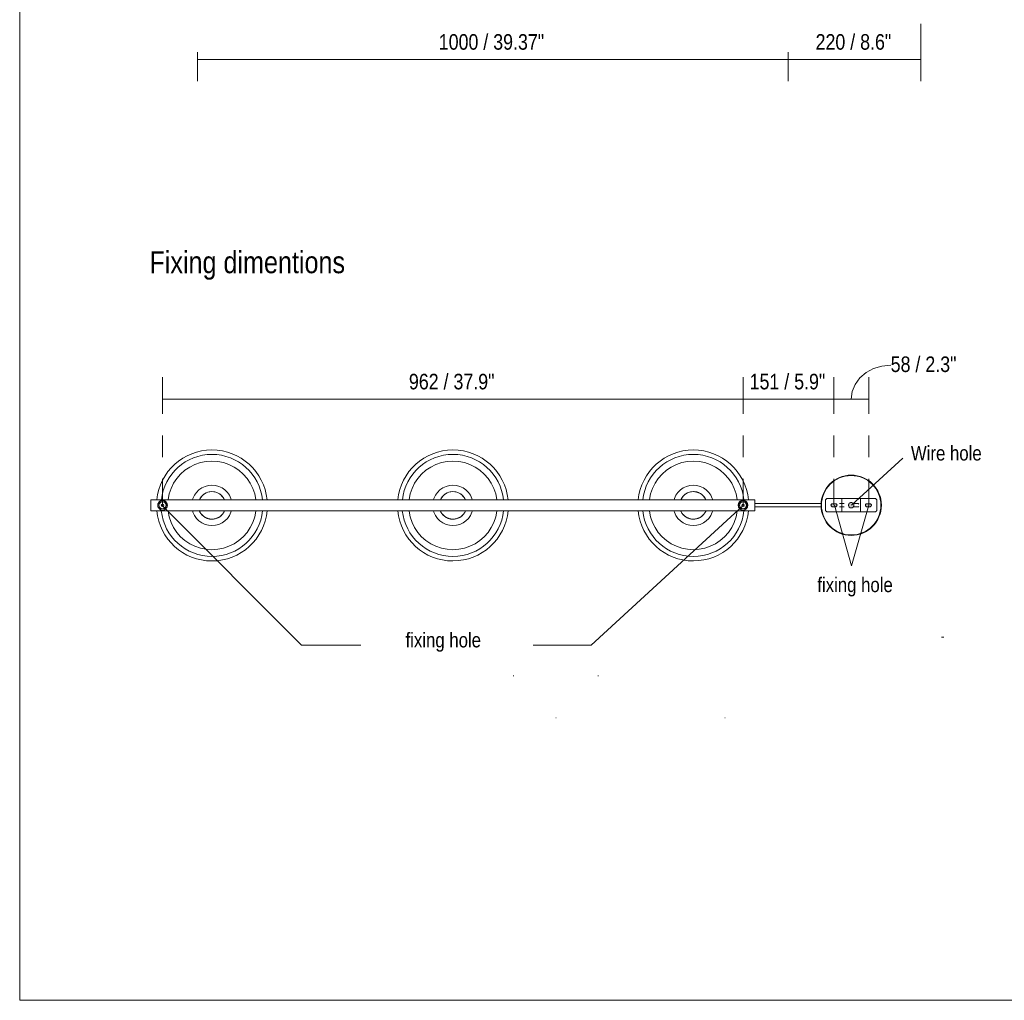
# Model space of a CAD drawing. Header units: millimetres. Extents: x 0 to 8.3, y 0 to 11.7.
# Tile 1 of 5: x 0 to 5.4, y 0 to 5.3. Entities that reach past the tile are written whole.
import ezdxf

# ---------------------------------------------------------------- set-up
doc = ezdxf.new("R2010")
doc.units = ezdxf.units.MM
for name, color, linetype, true_color in [('PDF_Geometría', 7, 'Continuous', 0xc0c0c0), ('PDF_Rellenos sólidos', 7, 'Continuous', 0xe8e8e8), ('PDF_Texto', 7, 'Continuous', 0x5b5b5b)]:
    doc.layers.add(name, color=color, linetype=linetype, true_color=true_color)
doc.styles.add('PDF Arial Narrow', font='ARIALN.TTF')

msp = doc.modelspace()

# ---------------------------------------------------------------- hatches: boundary and pattern name
at = {"layer": 'PDF_Rellenos sólidos', "true_color": 0x808080, "transparency": 33554559}
h = msp.add_hatch(color=8, dxfattribs=at)
h.paths.add_polyline_path([(4.5219, 2.6765), (4.5257, 2.677), (4.5293, 2.6784), (4.5323, 2.6808), (4.5347, 2.6838), (4.5362, 2.6874), (4.5367, 2.6912), (4.5351, 2.6975), (4.5347, 2.6986), (4.5323, 2.7017), (4.5293, 2.704), (4.5257, 2.7055), (4.5219, 2.706), (4.5176, 2.7053), (4.5145, 2.704), (4.5115, 2.7017), (4.5087, 2.6975), (4.5076, 2.695), (4.5071, 2.6912), (4.5076, 2.6874), (4.5093, 2.6836), (4.5115, 2.6808), (4.5145, 2.6784), (4.5181, 2.677)], flags=0)
h.paths.add_polyline_path([(4.4366, 2.683), (4.4424, 2.6854), (4.4445, 2.6891), (4.4445, 2.6933), (4.4407, 2.6983), (4.4366, 2.6994), (4.419, 2.6991), (4.4144, 2.697), (4.4122, 2.6933), (4.4122, 2.6891), (4.4161, 2.6841), (4.4202, 2.683)], flags=0)
h.paths.add_polyline_path([(4.6236, 2.683), (4.6263, 2.6836), (4.6294, 2.6854), (4.6316, 2.6891), (4.6316, 2.6933), (4.6277, 2.6983), (4.6236, 2.6994), (4.6072, 2.6994), (4.6014, 2.697), (4.5993, 2.6933), (4.5993, 2.6891), (4.6031, 2.6841), (4.6072, 2.683)], flags=0)
h.paths.add_polyline_path([(3.9339, 2.6847), (3.9372, 2.6855), (3.9402, 2.6895), (3.9402, 2.6929), (3.9372, 2.6969), (3.9328, 2.6975), (3.9306, 2.6969), (3.9275, 2.6929), (3.9275, 2.6895), (3.9306, 2.6855)], flags=0)
h.paths.add_polyline_path([(0.7781, 2.6847), (0.7813, 2.6855), (0.7844, 2.6895), (0.7844, 2.6929), (0.7813, 2.6969), (0.777, 2.6975), (0.7748, 2.6969), (0.7717, 2.6929), (0.7717, 2.6895), (0.7748, 2.6855)], flags=0)

# ---------------------------------------------------------------- linework, layer by layer
at = {"layer": 'PDF_Geometría', "color": 7, "lineweight": 18}
msp.add_lwpolyline([(0.0016, 11.6917), (0.0016, 0), (8.2684, 0), (8.2684, 11.6917)], close=True, dxfattribs=at)
at = {"layer": 'PDF_Geometría', "color": 254, "lineweight": 9, "true_color": 0xd2d2d2}
for points in [[(4.8996, 5.3077), (4.8996, 5.1338)], [(0.7781, 3.1882), (0.7781, 3.3309)], [(3.9339, 3.1882), (3.9339, 3.3309)], [(4.4276, 3.1882), (4.4276, 3.3309)], [(4.6171, 3.1882), (4.6171, 3.3309)], [(0.7781, 2.952), (0.7781, 3.0701)], [(3.9339, 2.952), (3.9339, 3.0701)], [(4.4276, 2.952), (4.4276, 3.0701)], [(4.6171, 2.952), (4.6171, 3.0701)], [(0.7781, 2.6912), (0.7781, 2.8339)], [(3.9339, 2.6912), (3.9339, 2.8339)], [(4.4276, 2.6912), (4.4276, 2.8339)], [(4.6171, 2.6912), (4.6171, 2.8339)]]:
    msp.add_lwpolyline(points, dxfattribs=at)
at = {"layer": 'PDF_Geometría', "color": 251, "lineweight": 9, "true_color": 0x5b5b5b}
for points in [[(0.9673, 4.9968), (0.9673, 5.1149), (4.179, 5.1149), (4.179, 4.9968), (4.179, 5.1149), (4.179, 5.1543), (4.179, 5.1149), (4.8996, 5.1149), (4.8996, 4.9968)], [(0.9673, 5.1149), (0.9673, 5.1543)], [(4.8996, 5.1149), (4.8996, 5.1543)], [(4.5224, 3.2685), (4.5277, 3.3095), (4.5436, 3.3485), (4.5691, 3.3834), (4.603, 3.4126), (4.6436, 3.4345), (4.6889, 3.4481), (4.7366, 3.4528)], [(0.7781, 3.3866), (0.7781, 3.2685), (3.9339, 3.2685), (3.9339, 3.3866)], [(3.9339, 3.2292), (3.9339, 3.2685), (4.4276, 3.2685), (4.4276, 3.3866)], [(4.4276, 3.2292), (4.4276, 3.2685), (4.6171, 3.2685), (4.6171, 3.3866)], [(0.7781, 3.2685), (0.7781, 3.2292)], [(4.6171, 3.2685), (4.6171, 3.2292)]]:
    msp.add_lwpolyline(points, dxfattribs=at)
at = {"layer": 'PDF_Geometría', "color": 7, "lineweight": 9}
for points in [[(4.5238, 2.6909), (4.8026, 2.9467)], [(0.7762, 2.689), (1.5342, 1.9309), (1.8559, 1.9309)], [(3.9354, 2.6893), (3.1089, 1.9309), (2.7922, 1.9309)], [(4.4314, 2.6909), (4.5238, 2.3616), (4.6186, 2.6909)]]:
    msp.add_lwpolyline(points, dxfattribs=at)
at = {"layer": 'PDF_Geometría', "lineweight": 20}
for points in [[(1.2854, 2.7207), (1.2853, 2.7218), (1.2792, 2.7527), (1.269, 2.7825), (1.2551, 2.8108), (1.2376, 2.8369), (1.2169, 2.8606), (1.1932, 2.8814), (1.167, 2.8989), (1.1388, 2.9128), (1.1089, 2.9229), (1.0781, 2.9291), (1.0466, 2.9311), (1.0152, 2.9291), (0.9843, 2.9229), (0.9545, 2.9128), (0.9263, 2.8989), (0.9001, 2.8814), (0.8764, 2.8606), (0.8557, 2.8369), (0.8382, 2.8108), (0.8242, 2.7825), (0.8141, 2.7527), (0.808, 2.7218), (0.8079, 2.7207)], [(2.5955, 2.7207), (2.5955, 2.7218), (2.5893, 2.7527), (2.5792, 2.7825), (2.5653, 2.8108), (2.5478, 2.8369), (2.527, 2.8606), (2.5033, 2.8814), (2.4772, 2.8989), (2.4489, 2.9128), (2.4191, 2.9229), (2.3882, 2.9291), (2.3568, 2.9311), (2.3254, 2.9291), (2.2945, 2.9229), (2.2647, 2.9128), (2.2364, 2.8989), (2.2102, 2.8814), (2.1866, 2.8606), (2.1658, 2.8369), (2.1483, 2.8108), (2.1344, 2.7825), (2.1243, 2.7527), (2.1181, 2.7218), (2.1181, 2.7207)], [(3.9025, 2.7207), (3.9024, 2.7218), (3.8963, 2.7527), (3.8862, 2.7825), (3.8723, 2.8108), (3.8548, 2.8369), (3.834, 2.8606), (3.8103, 2.8814), (3.7841, 2.8989), (3.7559, 2.9128), (3.7261, 2.9229), (3.6952, 2.9291), (3.6638, 2.9311), (3.6324, 2.9291), (3.6015, 2.9229), (3.5717, 2.9128), (3.5434, 2.8989), (3.5172, 2.8814), (3.4936, 2.8606), (3.4728, 2.8369), (3.4553, 2.8108), (3.4414, 2.7825), (3.4313, 2.7527), (3.4251, 2.7218), (3.425, 2.7207)], [(0.9416, 2.7207), (0.9435, 2.7279), (0.9516, 2.7453), (0.9626, 2.7609), (0.9761, 2.7745), (0.9918, 2.7854), (1.0091, 2.7935), (1.0276, 2.7985), (1.0466, 2.8001), (1.0657, 2.7985), (1.0842, 2.7935), (1.1015, 2.7854), (1.1172, 2.7745), (1.1307, 2.7609), (1.1417, 2.7453), (1.1498, 2.7279), (1.1517, 2.7207)], [(2.2518, 2.7207), (2.2537, 2.7279), (2.2618, 2.7453), (2.2727, 2.7609), (2.2863, 2.7745), (2.3019, 2.7854), (2.3193, 2.7935), (2.3377, 2.7985), (2.3568, 2.8001), (2.3758, 2.7985), (2.3943, 2.7935), (2.4117, 2.7854), (2.4273, 2.7745), (2.4408, 2.7609), (2.4518, 2.7453), (2.4599, 2.7279), (2.4618, 2.7207)], [(3.5587, 2.7206), (3.5607, 2.7279), (3.5688, 2.7453), (3.5797, 2.7609), (3.5933, 2.7745), (3.6089, 2.7854), (3.6263, 2.7935), (3.6447, 2.7985), (3.6638, 2.8001), (3.6828, 2.7985), (3.7013, 2.7935), (3.7186, 2.7854), (3.7343, 2.7745), (3.7478, 2.7609), (3.7588, 2.7453), (3.7669, 2.7279), (3.7688, 2.7207)], [(1.0163, 2.7586), (1.0027, 2.7508), (0.9911, 2.7404), (0.982, 2.7278)], [(1.077, 2.7586), (1.0622, 2.7635), (1.0466, 2.7651), (1.0311, 2.7635)], [(1.1113, 2.7278), (1.1022, 2.7404), (1.0906, 2.7508)], [(2.3264, 2.7586), (2.3129, 2.7508), (2.3013, 2.7404), (2.2921, 2.7278)], [(2.3872, 2.7586), (2.3723, 2.7635), (2.3568, 2.7651), (2.3413, 2.7635)], [(2.4215, 2.7278), (2.4123, 2.7404), (2.4007, 2.7508)], [(3.6334, 2.7586), (3.6199, 2.7508), (3.6083, 2.7404), (3.5991, 2.7278)], [(3.6942, 2.7586), (3.6793, 2.7635), (3.6638, 2.7651), (3.6483, 2.7635)], [(3.7285, 2.7278), (3.7193, 2.7404), (3.7077, 2.7508)], [(3.9979, 2.7207), (0.7141, 2.7207)], [(0.7141, 2.6617), (3.9979, 2.6617), (3.9979, 2.6627), (3.9979, 2.6657), (3.9979, 2.6703), (3.9979, 2.6765), (3.9979, 2.6822)], [(0.7957, 2.6988), (0.7951, 2.7011), (0.7879, 2.7083), (0.7781, 2.7109), (0.7682, 2.7083), (0.761, 2.7011), (0.7584, 2.6912), (0.761, 2.6814), (0.7682, 2.6742), (0.7781, 2.6715), (0.7879, 2.6742), (0.7951, 2.6814), (0.7957, 2.6836)], [(3.9515, 2.6988), (3.9509, 2.7011), (3.9437, 2.7083), (3.9339, 2.7109), (3.924, 2.7083), (3.9168, 2.7011), (3.9142, 2.6912), (3.9168, 2.6814), (3.924, 2.6742), (3.9339, 2.6715), (3.9437, 2.6742), (3.9509, 2.6814), (3.9515, 2.6836)], [(3.9979, 2.7002), (3.9979, 2.706), (3.9979, 2.7121), (3.9979, 2.7168), (3.9979, 2.7197), (3.9979, 2.7207), (3.9979, 2.7197), (3.9979, 2.7168), (3.9979, 2.7121), (3.9979, 2.706), (3.9979, 2.6989), (3.9979, 2.6912), (3.9979, 2.6836), (3.9979, 2.6765), (3.9979, 2.6703), (3.9979, 2.6657), (3.9979, 2.6627), (3.9979, 2.6617)], [(3.9979, 2.7002), (4.001, 2.7002), (4.0062, 2.7002), (4.0114, 2.7002), (4.0167, 2.7002), (4.0219, 2.7002), (4.0271, 2.7002), (4.0322, 2.7002), (4.0374, 2.7002), (4.0426, 2.7002), (4.0478, 2.7002), (4.053, 2.7002), (4.0581, 2.7002), (4.0633, 2.7002), (4.0684, 2.7002), (4.0735, 2.7002), (4.0787, 2.7002), (4.0838, 2.7002), (4.0889, 2.7002), (4.094, 2.7002), (4.099, 2.7002), (4.15, 2.7002), (4.213, 2.7002), (4.2819, 2.7002), (4.3214, 2.7002), (4.3583, 2.7002)], [(3.9979, 2.6822), (4.001, 2.6822), (4.0062, 2.6822), (4.0114, 2.6822), (4.0167, 2.6822), (4.0219, 2.6822), (4.0271, 2.6822), (4.0322, 2.6822), (4.0374, 2.6822), (4.0426, 2.6822), (4.0478, 2.6822), (4.053, 2.6822), (4.0581, 2.6822), (4.0633, 2.6822), (4.0684, 2.6822), (4.0735, 2.6822), (4.0787, 2.6822), (4.0838, 2.6822), (4.0889, 2.6822), (4.094, 2.6822), (4.099, 2.6822), (4.15, 2.6822), (4.213, 2.6822), (4.2819, 2.6822), (4.3214, 2.6822), (4.3583, 2.6822)], [(4.4424, 2.697), (4.4437, 2.6953), (4.4445, 2.6933), (4.4448, 2.6912), (4.4445, 2.6891), (4.4437, 2.6871), (4.4424, 2.6854), (4.4407, 2.6841), (4.4387, 2.6833), (4.4366, 2.683), (4.4202, 2.683), (4.418, 2.6833), (4.4161, 2.6841), (4.4144, 2.6854), (4.4131, 2.6871), (4.4122, 2.6891), (4.412, 2.6912), (4.4122, 2.6933), (4.4131, 2.6953), (4.4144, 2.697)], [(4.415, 2.6975), (4.4161, 2.6983), (4.418, 2.6991), (4.4202, 2.6994), (4.4366, 2.6994), (4.4387, 2.6991), (4.4407, 2.6983), (4.4417, 2.6975)], [(4.4782, 2.7002), (4.4834, 2.7002), (4.4574, 2.7002)], [(4.4782, 2.6822), (4.4834, 2.6822), (4.4574, 2.6822)], [(4.4636, 2.7273), (4.4626, 2.7273), (4.4612, 2.7273), (4.4596, 2.7273), (4.4584, 2.7273)], [(4.4776, 2.7273), (4.4742, 2.7273), (4.4711, 2.7273), (4.4683, 2.7273), (4.4662, 2.7273), (4.4649, 2.7273)], [(4.4711, 2.6551), (4.4711, 2.7273)], [(4.5091, 2.6838), (4.5076, 2.6874), (4.5071, 2.6912), (4.5076, 2.695), (4.5091, 2.6986), (4.5115, 2.7017), (4.5145, 2.704), (4.5176, 2.7053)], [(4.5176, 2.6772), (4.5145, 2.6784), (4.5115, 2.6808), (4.5093, 2.6836)], [(4.5181, 2.7055), (4.5219, 2.706), (4.5257, 2.7055), (4.5293, 2.704), (4.5323, 2.7017), (4.5347, 2.6986), (4.5362, 2.695), (4.5367, 2.6912), (4.5362, 2.6874), (4.5347, 2.6838)], [(4.5345, 2.6836), (4.5323, 2.6808), (4.5293, 2.6784), (4.5257, 2.677), (4.5219, 2.6765), (4.5181, 2.677)], [(4.5558, 2.7002), (4.5574, 2.7002), (4.5558, 2.7002), (4.5508, 2.7002), (4.5423, 2.7002), (4.5334, 2.7002)], [(4.5558, 2.6822), (4.5574, 2.6822), (4.5558, 2.6822), (4.5508, 2.6822), (4.5423, 2.6822), (4.5334, 2.6822)], [(4.5574, 2.7002), (4.5588, 2.7001), (4.5604, 2.6998), (4.5617, 2.6992), (4.5637, 2.6977)], [(4.5626, 2.6839), (4.5611, 2.683), (4.5595, 2.6824), (4.5578, 2.6822), (4.5574, 2.6822)], [(4.5768, 2.7273), (4.5755, 2.7273), (4.5727, 2.7273), (4.5696, 2.7273), (4.5662, 2.7273)], [(4.5727, 2.7273), (4.5727, 2.6551)], [(4.5789, 2.7273), (4.5775, 2.7273)], [(4.5859, 2.7273), (4.5842, 2.7273), (4.5826, 2.7273), (4.5812, 2.7273), (4.5802, 2.7273)], [(4.6258, 2.6833), (4.6236, 2.683), (4.6072, 2.683), (4.6051, 2.6833), (4.6031, 2.6841), (4.6014, 2.6854), (4.6001, 2.6871), (4.5993, 2.6891), (4.599, 2.6912), (4.5993, 2.6933), (4.6001, 2.6953), (4.6014, 2.697), (4.6031, 2.6983), (4.6051, 2.6991), (4.6072, 2.6994), (4.6236, 2.6994), (4.6258, 2.6991), (4.6277, 2.6983), (4.6294, 2.697), (4.6307, 2.6953), (4.6316, 2.6933), (4.6318, 2.6912), (4.6316, 2.6891), (4.6307, 2.6871), (4.6294, 2.6854), (4.6277, 2.6841), (4.6265, 2.6836)], [(0.8078, 2.6617), (0.808, 2.659), (0.8141, 2.6281), (0.8242, 2.5983), (0.8382, 2.57), (0.8557, 2.5439), (0.8764, 2.5202), (0.9001, 2.4994), (0.9263, 2.4819), (0.9545, 2.468), (0.9843, 2.4579), (1.0152, 2.4517), (1.0466, 2.4497), (1.0781, 2.4517), (1.1089, 2.4579), (1.1388, 2.468), (1.167, 2.4819), (1.1932, 2.4994), (1.2169, 2.5202), (1.2376, 2.5439), (1.2551, 2.57), (1.269, 2.5983), (1.2792, 2.6281), (1.2853, 2.659), (1.2855, 2.6617)], [(1.1522, 2.6618), (1.1498, 2.6529), (1.1417, 2.6355), (1.1307, 2.6199), (1.1172, 2.6063), (1.1015, 2.5954), (1.0842, 2.5873), (1.0657, 2.5823), (1.0466, 2.5807), (1.0276, 2.5823), (1.0091, 2.5873), (0.9918, 2.5954), (0.9761, 2.6063), (0.9626, 2.6199), (0.9516, 2.6355), (0.9435, 2.6529), (0.9412, 2.6618)], [(0.9776, 2.6618), (0.9786, 2.6593), (0.9799, 2.6566), (0.9813, 2.6539), (0.9829, 2.6514), (0.9845, 2.6488), (0.9862, 2.6464), (0.988, 2.644), (0.9899, 2.6417), (0.9919, 2.6395), (0.994, 2.6373), (0.9961, 2.6353), (0.9984, 2.6333), (1.0007, 2.6314), (1.0031, 2.6296), (1.0056, 2.6279), (1.0081, 2.6263), (1.0107, 2.6248), (1.0133, 2.6234), (1.016, 2.6222), (1.0188, 2.621), (1.0216, 2.6199), (1.0244, 2.619), (1.0273, 2.6182), (1.0302, 2.6174), (1.0331, 2.6168), (1.0361, 2.6164), (1.0391, 2.616), (1.042, 2.6158), (1.045, 2.6156), (1.0466, 2.6156), (1.0496, 2.6157), (1.0526, 2.6159), (1.0556, 2.6161), (1.0586, 2.6166), (1.0615, 2.6171), (1.0644, 2.6178), (1.0673, 2.6185), (1.0702, 2.6194), (1.073, 2.6204), (1.0758, 2.6215), (1.0785, 2.6227), (1.0812, 2.6241), (1.0838, 2.6255), (1.0864, 2.627), (1.0889, 2.6287), (1.0913, 2.6304), (1.0937, 2.6322), (1.096, 2.6342), (1.0982, 2.6362), (1.1003, 2.6383), (1.1023, 2.6405), (1.1043, 2.6427), (1.1061, 2.6451), (1.1079, 2.6475), (1.1096, 2.65), (1.1111, 2.6525), (1.1126, 2.6552), (1.114, 2.6578), (1.1152, 2.6605), (1.1157, 2.6618)], [(0.9781, 2.6618), (0.982, 2.6531)], [(0.9911, 2.6404), (1.0027, 2.63), (1.0163, 2.6222), (1.0311, 2.6173), (1.0466, 2.6157), (1.0622, 2.6173), (1.077, 2.6222)], [(1.0906, 2.63), (1.1022, 2.6404)], [(1.1113, 2.6531), (1.1152, 2.6618)], [(2.1179, 2.6617), (2.1181, 2.659), (2.1243, 2.6281), (2.1344, 2.5983), (2.1483, 2.57), (2.1658, 2.5439), (2.1866, 2.5202), (2.2102, 2.4994), (2.2364, 2.4819), (2.2647, 2.468), (2.2945, 2.4579), (2.3254, 2.4517), (2.3568, 2.4497), (2.3882, 2.4517), (2.4191, 2.4579), (2.4489, 2.468), (2.4772, 2.4819), (2.5033, 2.4994), (2.527, 2.5202), (2.5478, 2.5439), (2.5653, 2.57), (2.5792, 2.5983), (2.5893, 2.6281), (2.5955, 2.659), (2.5956, 2.6617)], [(2.4623, 2.6617), (2.4599, 2.6529), (2.4518, 2.6355), (2.4408, 2.6199), (2.4273, 2.6063), (2.4117, 2.5954), (2.3943, 2.5873), (2.3758, 2.5823), (2.3568, 2.5807), (2.3377, 2.5823), (2.3193, 2.5873), (2.3019, 2.5954), (2.2863, 2.6063), (2.2727, 2.6199), (2.2618, 2.6355), (2.2537, 2.6529), (2.2513, 2.6617)], [(2.2877, 2.6617), (2.2888, 2.6593), (2.2901, 2.6566), (2.2915, 2.6539), (2.293, 2.6514), (2.2946, 2.6488), (2.2963, 2.6464), (2.2981, 2.644), (2.3, 2.6417), (2.302, 2.6395), (2.3041, 2.6373), (2.3063, 2.6353), (2.3085, 2.6333), (2.3108, 2.6314), (2.3132, 2.6296), (2.3157, 2.6279), (2.3182, 2.6263), (2.3208, 2.6248), (2.3235, 2.6234), (2.3262, 2.6222), (2.3289, 2.621), (2.3317, 2.6199), (2.3346, 2.619), (2.3374, 2.6182), (2.3404, 2.6174), (2.3433, 2.6168), (2.3462, 2.6164), (2.3492, 2.616), (2.3522, 2.6158), (2.3552, 2.6156), (2.3568, 2.6156), (2.3598, 2.6157), (2.3628, 2.6159), (2.3657, 2.6161), (2.3687, 2.6166), (2.3716, 2.6171), (2.3746, 2.6178), (2.3775, 2.6185), (2.3803, 2.6194), (2.3831, 2.6204), (2.3859, 2.6215), (2.3886, 2.6227), (2.3913, 2.6241), (2.394, 2.6255), (2.3965, 2.627), (2.399, 2.6287), (2.4015, 2.6304), (2.4038, 2.6322), (2.4061, 2.6342), (2.4083, 2.6362), (2.4104, 2.6383), (2.4125, 2.6405), (2.4144, 2.6427), (2.4163, 2.6451), (2.4181, 2.6475), (2.4197, 2.65), (2.4213, 2.6525), (2.4228, 2.6552), (2.4241, 2.6578), (2.4254, 2.6605), (2.4258, 2.6617)], [(2.2885, 2.6611), (2.2921, 2.6531)], [(2.3013, 2.6404), (2.3129, 2.63), (2.3264, 2.6222), (2.3413, 2.6173), (2.3568, 2.6157), (2.3723, 2.6173), (2.3872, 2.6222)], [(2.4007, 2.63), (2.4123, 2.6404)], [(2.4215, 2.6531), (2.4253, 2.6617)], [(3.4249, 2.6617), (3.4251, 2.659), (3.4313, 2.6281), (3.4414, 2.5983), (3.4553, 2.57), (3.4728, 2.5439), (3.4936, 2.5202), (3.5172, 2.4994), (3.5434, 2.4819), (3.5717, 2.468), (3.6015, 2.4579), (3.6324, 2.4517), (3.6638, 2.4497), (3.6952, 2.4517), (3.7261, 2.4579), (3.7559, 2.468), (3.7841, 2.4819), (3.8103, 2.4994), (3.834, 2.5202), (3.8548, 2.5439), (3.8723, 2.57), (3.8862, 2.5983), (3.8963, 2.6281), (3.9024, 2.659), (3.9026, 2.6617)], [(3.7693, 2.6617), (3.7669, 2.6529), (3.7588, 2.6355), (3.7478, 2.6199), (3.7343, 2.6063), (3.7186, 2.5954), (3.7013, 2.5873), (3.6828, 2.5823), (3.6638, 2.5807), (3.6447, 2.5823), (3.6263, 2.5873), (3.6089, 2.5954), (3.5933, 2.6063), (3.5797, 2.6199), (3.5688, 2.6355), (3.5607, 2.6529), (3.5583, 2.6617)], [(3.5947, 2.6617), (3.5958, 2.6593), (3.5971, 2.6566), (3.5985, 2.6539), (3.6, 2.6514), (3.6016, 2.6488), (3.6033, 2.6464), (3.6051, 2.644), (3.607, 2.6417), (3.609, 2.6395), (3.6111, 2.6373), (3.6133, 2.6353), (3.6155, 2.6333), (3.6178, 2.6314), (3.6202, 2.6296), (3.6227, 2.6279), (3.6252, 2.6263), (3.6278, 2.6248), (3.6305, 2.6234), (3.6332, 2.6222), (3.6359, 2.621), (3.6387, 2.6199), (3.6416, 2.619), (3.6444, 2.6182), (3.6473, 2.6174), (3.6503, 2.6168), (3.6532, 2.6164), (3.6562, 2.616), (3.6592, 2.6158), (3.6622, 2.6156), (3.6638, 2.6156), (3.6668, 2.6157), (3.6698, 2.6159), (3.6727, 2.6161), (3.6757, 2.6166), (3.6786, 2.6171), (3.6816, 2.6178), (3.6845, 2.6185), (3.6873, 2.6194), (3.6901, 2.6204), (3.6929, 2.6215), (3.6956, 2.6227), (3.6983, 2.6241), (3.7009, 2.6255), (3.7035, 2.627), (3.706, 2.6287), (3.7084, 2.6304), (3.7108, 2.6322), (3.7131, 2.6342), (3.7153, 2.6362), (3.7174, 2.6383), (3.7195, 2.6405), (3.7214, 2.6427), (3.7233, 2.6451), (3.7251, 2.6475), (3.7267, 2.65), (3.7283, 2.6525), (3.7297, 2.6552), (3.7311, 2.6578), (3.7324, 2.6605), (3.7328, 2.6617)], [(3.5952, 2.6617), (3.5991, 2.6531)], [(3.6083, 2.6404), (3.6199, 2.63), (3.6334, 2.6222), (3.6483, 2.6173), (3.6638, 2.6157), (3.6793, 2.6173), (3.6942, 2.6222)], [(3.7077, 2.63), (3.7193, 2.6404)], [(3.7285, 2.6531), (3.7323, 2.6617)], [(4.4584, 2.6551), (4.4596, 2.6551), (4.4612, 2.6551), (4.4626, 2.6551), (4.4636, 2.6551)], [(4.4649, 2.6551), (4.4662, 2.6551), (4.4683, 2.6551), (4.4711, 2.6551), (4.4742, 2.6551), (4.4776, 2.6551)], [(4.5662, 2.6551), (4.5696, 2.6551), (4.5727, 2.6551), (4.5755, 2.6551), (4.5768, 2.6551)], [(4.5775, 2.6551), (4.5789, 2.6551)], [(4.5802, 2.6551), (4.5812, 2.6551), (4.5826, 2.6551), (4.5842, 2.6551), (4.5859, 2.6551)]]:
    msp.add_lwpolyline(points, dxfattribs=at)
at = {"layer": 'PDF_Geometría', "color": 7, "lineweight": 20}
msp.add_lwpolyline([(4.5219, 2.8552, 0.999999), (4.5219, 2.5272, 1)], format="xyb", close=True, dxfattribs=at)
at = {"layer": 'PDF_Geometría', "lineweight": 20}
for points in [[(1.1147, 2.7215, 0.293405), (1.0466, 2.7652, 0.296607), (0.9783, 2.7207)], [(2.4248, 2.7215, 0.293409), (2.3568, 2.7652, 0.296076), (2.2885, 2.7209)], [(3.7322, 2.7207), (3.7318, 2.7215), (3.7305, 2.7242), (3.7291, 2.7269), (3.7276, 2.7294), (3.726, 2.732), (3.7243, 2.7344), (3.7224, 2.7368), (3.7205, 2.7391), (3.7185, 2.7413), (3.7165, 2.7435), (3.7143, 2.7456), (3.7121, 2.7475), (3.7097, 2.7494), (3.7073, 2.7512), (3.7049, 2.7529), (3.7023, 2.7545), (3.6997, 2.756), (3.6971, 2.7574), (3.6944, 2.7586), (3.6916, 2.7598), (3.6888, 2.7609), (3.686, 2.7618), (3.6831, 2.7627), (3.6802, 2.7634), (3.6773, 2.764), (3.6743, 2.7644), (3.6714, 2.7648), (3.6684, 2.7651), (3.6654, 2.7652), (3.6638, 2.7652, 0.297076), (3.5954, 2.7206)], [(0.7466, 2.6617, 0.387787), (1.0466, 2.3886, 0.387577), (1.3467, 2.6617)], [(0.7715, 2.6617, 0.385472), (1.0466, 2.4133, 0.385229), (1.3218, 2.6617)], [(2.0568, 2.6617, 0.387778), (2.3568, 2.3886, 0.387577), (2.6568, 2.6617)], [(2.0817, 2.6617, 0.385455), (2.3568, 2.4133, 0.385229), (2.6319, 2.6617)], [(3.3638, 2.6617, 0.387777), (3.6638, 2.3886, 0.387577), (3.9638, 2.6617)], [(3.3887, 2.6617, 0.385455), (3.6638, 2.4133, 0.385229), (3.9389, 2.6617)]]:
    msp.add_lwpolyline(points, format="xyb", dxfattribs=at)
for points in [[(0.7141, 2.6617), (0.7141, 2.6627), (0.7141, 2.6657), (0.7141, 2.6703), (0.7141, 2.6765), (0.7141, 2.6836), (0.7141, 2.6912), (0.7141, 2.6989), (0.7141, 2.706), (0.7141, 2.7121), (0.7141, 2.7168), (0.7141, 2.7197), (0.7141, 2.7207), (0.7141, 2.7197), (0.7141, 2.7168), (0.7141, 2.7121), (0.7141, 2.706), (0.7141, 2.6989), (0.7141, 2.6912), (0.7141, 2.6836), (0.7141, 2.6765), (0.7141, 2.6703), (0.7141, 2.6657), (0.7141, 2.6627)], [(0.7728, 2.6943), (0.7734, 2.6959)], [(0.7734, 2.6866), (0.7728, 2.6882)], [(0.7827, 2.6959), (0.7833, 2.6943)], [(0.7833, 2.6882), (0.7827, 2.6866)], [(0.7962, 2.6988), (0.7964, 2.6983), (0.7969, 2.697), (0.7974, 2.695), (0.7977, 2.6925), (0.7977, 2.6899), (0.7974, 2.6874), (0.7969, 2.6854), (0.7964, 2.6841), (0.7962, 2.6837), (0.7964, 2.6841), (0.7969, 2.6854), (0.7974, 2.6874), (0.7977, 2.6899), (0.7977, 2.6925), (0.7974, 2.695), (0.7969, 2.697), (0.7964, 2.6983)], [(3.9286, 2.6943), (3.9292, 2.6959)], [(3.9292, 2.6866), (3.9286, 2.6882)], [(3.9385, 2.6959), (3.9392, 2.6943)], [(3.9392, 2.6882), (3.9385, 2.6866)], [(3.9521, 2.6988), (3.9522, 2.6983), (3.9527, 2.697), (3.9532, 2.695), (3.9535, 2.6925), (3.9535, 2.6899), (3.9532, 2.6874), (3.9527, 2.6854), (3.9522, 2.6841), (3.9521, 2.6837), (3.9522, 2.6841), (3.9527, 2.6854), (3.9532, 2.6874), (3.9535, 2.6899), (3.9535, 2.6925), (3.9532, 2.695), (3.9527, 2.697), (3.9522, 2.6983)], [(4.6613, 2.665), (4.661, 2.6624), (4.66, 2.6601), (4.6584, 2.658), (4.6564, 2.6565), (4.654, 2.6555), (4.6515, 2.6551), (4.5859, 2.6551), (4.5825, 2.6551), (4.5793, 2.6551), (4.5766, 2.6551), (4.5745, 2.6551), (4.5732, 2.6551), (4.5727, 2.6551), (4.5725, 2.6551), (4.5719, 2.6551), (4.5708, 2.6551), (4.5695, 2.6551), (4.5679, 2.6551), (4.5662, 2.6551), (4.4776, 2.6551), (4.4759, 2.6551), (4.4743, 2.6551), (4.473, 2.6551), (4.4719, 2.6551), (4.4713, 2.6551), (4.4711, 2.6551), (4.4706, 2.6551), (4.4693, 2.6551), (4.4672, 2.6551), (4.4645, 2.6551), (4.4613, 2.6551), (4.4579, 2.6551), (4.3923, 2.6551), (4.3898, 2.6555), (4.3874, 2.6565), (4.3854, 2.658), (4.3838, 2.6601), (4.3828, 2.6624), (4.3825, 2.665), (4.3825, 2.7175), (4.3828, 2.72), (4.3838, 2.7224), (4.3854, 2.7244), (4.3874, 2.726), (4.3898, 2.727), (4.3923, 2.7273), (4.4579, 2.7273), (4.4613, 2.7273), (4.4645, 2.7273), (4.4672, 2.7273), (4.4693, 2.7273), (4.4706, 2.7273), (4.4711, 2.7273), (4.4713, 2.7273), (4.4719, 2.7273), (4.473, 2.7273), (4.4743, 2.7273), (4.4759, 2.7273), (4.4776, 2.7273), (4.5662, 2.7273), (4.5679, 2.7273), (4.5695, 2.7273), (4.5708, 2.7273), (4.5719, 2.7273), (4.5725, 2.7273), (4.5727, 2.7273), (4.5732, 2.7273), (4.5745, 2.7273), (4.5766, 2.7273), (4.5793, 2.7273), (4.5825, 2.7273), (4.5859, 2.7273), (4.6515, 2.7273), (4.654, 2.727), (4.6564, 2.726), (4.6584, 2.7244), (4.66, 2.7224), (4.661, 2.72), (4.6613, 2.7175)]]:
    msp.add_lwpolyline(points, close=True, dxfattribs=at)
at = {"layer": 'PDF_Geometría', "color": 7, "lineweight": 20}
for points in [[(0.7781, 2.7175), (0.7626, 2.7125), (0.7531, 2.6993), (0.7531, 2.6831), (0.7626, 2.67), (0.7781, 2.665), (0.7935, 2.67), (0.803, 2.6831), (0.803, 2.6993), (0.7935, 2.7125)], [(0.7781, 2.7109), (0.7641, 2.7051), (0.7584, 2.6912), (0.7641, 2.6773), (0.7781, 2.6715), (0.792, 2.6773), (0.7977, 2.6912), (0.792, 2.7051)], [(3.9339, 2.665), (3.9493, 2.67), (3.9588, 2.6831), (3.9588, 2.6993), (3.9493, 2.7125), (3.9339, 2.7175), (3.9185, 2.7125), (3.9089, 2.6993), (3.9089, 2.6831), (3.9185, 2.67)], [(3.9339, 2.6715), (3.9478, 2.6773), (3.9536, 2.6912), (3.9478, 2.7051), (3.9339, 2.7109), (3.92, 2.7051), (3.9142, 2.6912), (3.92, 2.6773)], [(4.6515, 2.6551), (4.3923, 2.6551), (4.3854, 2.658), (4.3825, 2.665), (4.3825, 2.7175), (4.3854, 2.7244), (4.3923, 2.7273), (4.6515, 2.7273), (4.6584, 2.7244), (4.6613, 2.7175), (4.6613, 2.665), (4.6584, 2.658)]]:
    msp.add_lwpolyline(points, close=True, dxfattribs=at)
at = {"layer": 'PDF_Geometría', "color": 7, "lineweight": 9}
for points in [[(4.4366, 2.6994), (4.4202, 2.6994), (4.418, 2.6991), (4.4161, 2.6983), (4.4144, 2.697), (4.4131, 2.6953), (4.4122, 2.6933), (4.412, 2.6912), (4.4122, 2.6891), (4.4131, 2.6871), (4.4144, 2.6854), (4.4161, 2.6841), (4.418, 2.6833), (4.4202, 2.683), (4.4366, 2.683), (4.4387, 2.6833), (4.4407, 2.6841), (4.4424, 2.6854), (4.4437, 2.6871), (4.4445, 2.6891), (4.4448, 2.6912), (4.4445, 2.6933), (4.4437, 2.6953), (4.4424, 2.697), (4.4407, 2.6983), (4.4387, 2.6991)], [(4.6236, 2.6994), (4.6072, 2.6994), (4.6051, 2.6991), (4.6031, 2.6983), (4.6014, 2.697), (4.6001, 2.6953), (4.5993, 2.6933), (4.599, 2.6912), (4.5993, 2.6891), (4.6001, 2.6871), (4.6014, 2.6854), (4.6031, 2.6841), (4.6051, 2.6833), (4.6072, 2.683), (4.6236, 2.683), (4.6258, 2.6833), (4.6277, 2.6841), (4.6294, 2.6854), (4.6307, 2.6871), (4.6316, 2.6891), (4.6318, 2.6912), (4.6316, 2.6933), (4.6307, 2.6953), (4.6294, 2.697), (4.6277, 2.6983), (4.6258, 2.6991)]]:
    msp.add_lwpolyline(points, close=True, dxfattribs=at)
at = {"layer": 'PDF_Geometría', "color": 7, "lineweight": 20}
for points in [[(4.4711, 2.7273), (4.4711, 2.6551)], [(4.5727, 2.7273), (4.5727, 2.6551)], [(2.6863, 1.7651), (2.6863, 1.7625)], [(3.1456, 1.7651), (3.1456, 1.7624)], [(2.9159, 1.5355), (2.9186, 1.5355)], [(3.8345, 1.5355), (3.8372, 1.5355)]]:
    msp.add_lwpolyline(points, dxfattribs=at)
at = {"layer": 'PDF_Geometría', "color": 7, "lineweight": 9, "true_color": 0xffffff}
msp.add_lwpolyline([(5.0125, 1.9738), (5.0255, 1.9738)], dxfattribs=at)
at = {"layer": 'PDF_Geometría', "lineweight": 20}
for centre, radius in [((4.5219, 2.6912), 0.164), ((4.5219, 2.6912), 0.1614), ((4.5219, 2.6912), 0.1614), ((0.7781, 2.6912), 0.0262), ((0.7781, 2.6912), 0.0197), ((3.9339, 2.6912), 0.0262), ((3.9339, 2.6912), 0.0197)]:
    msp.add_circle(centre, radius, dxfattribs=at)
at = {"layer": 'PDF_Geometría', "color": 7, "lineweight": 9}
for centre, radius in [((0.7781, 2.6912), 0.00656), ((3.9339, 2.6912), 0.00656), ((4.5219, 2.6912), 0.0148)]:
    msp.add_circle(centre, radius, dxfattribs=at)
at = {"layer": 'PDF_Geometría', "lineweight": 20}
for centre, radius, start, end in [((1.0466, 2.6909), 0.3013, 5.6788, 174.3212), ((1.0466, 2.6909), 0.2765, 6.1907, 173.8093), ((2.3568, 2.6909), 0.3013, 5.6788, 174.3212), ((2.3568, 2.6909), 0.2765, 6.1906, 173.8094), ((3.6638, 2.6909), 0.3013, 5.6768, 174.3212), ((3.6638, 2.6909), 0.2765, 6.1869, 173.8093)]:
    msp.add_arc(centre, radius, start, end, dxfattribs=at)

# ---------------------------------------------------------------- texts
at = {"layer": 'PDF_Texto', "attachment_point": 4, "style": 'PDF Arial Narrow'}
for s, insert, char_height in [('1000 / 39.37"', (2.2798, 5.2093), 0.084498), ('220 / 8.6"', (4.3283, 5.2093), 0.0845), ('58 / 2.3"', (4.7366, 3.4571), 0.0845), ('962 / 37.9"', (2.1175, 3.3629), 0.084498), ('151 / 5.9"', (3.9697, 3.3629), 0.0845), ('Wire hole', (4.8464, 2.9737), 0.07953), ('fixing hole', (4.3377, 2.2468), 0.079527), ('fixing hole', (2.0992, 1.9463), 0.079527)]:
    msp.add_mtext(s, dxfattribs=dict(at, insert=insert, char_height=char_height))
at = {"layer": 'PDF_Texto', "color": 7, "insert": (0.7069, 3.9942), "char_height": 0.119291, "attachment_point": 4, "style": 'PDF Arial Narrow'}
msp.add_mtext('Fixing dimentions', dxfattribs=at)

doc.saveas('drawing.dxf')
